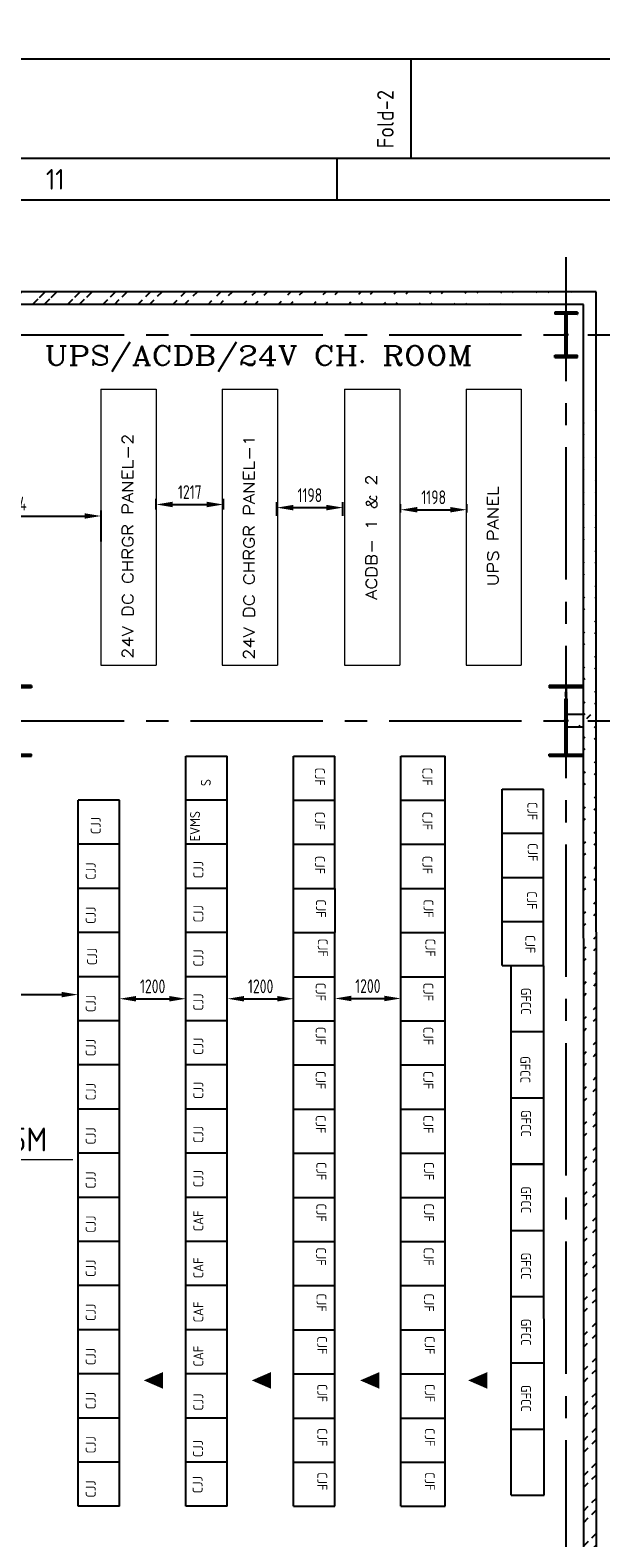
# Model space of a CAD drawing. Extents: x -11758 to 4934791, y -233543 to 1826789.
# Tile 65 of 256: x 108445 to 118787, y 302928 to 330259. Entities that reach past the tile are written whole.
import ezdxf
from ezdxf.enums import TextEntityAlignment as Align

# ---------------------------------------------------------------- set-up
doc = ezdxf.new("R2010")
doc.units = 0
doc.header["$LTSCALE"] = 800
doc.header["$MEASUREMENT"] = 0
for name, pattern in [('CENTER', [2, 1.25, -0.25, 0.25, -0.25]), ('CENTER2', [1.125, 0.75, -0.125, 0.125, -0.125]), ('CONTINOUS', [0])]:
    doc.linetypes.add(name, pattern=pattern)
doc.layers.get('0').update_dxf_attribs({"linetype": 'CONTINUOUS'})
doc.layers.get('DEFPOINTS').update_dxf_attribs({"linetype": 'CONTINUOUS'})
for name, color, linetype in [('COL', 1, 'CENTER'), ('GRID', 8, 'CENTER'), ('HATCH', 9, 'CONTINUOUS'), ('pnl', 4, 'CONTINUOUS'), ('WALL', 6, 'CONTINUOUS')]:
    doc.layers.add(name, color=color, linetype=linetype)
for name, color, linetype, lineweight in [('DIM', 4, 'CONTINUOUS', 15), ('T', 3, 'CONTINUOUS', 15), ('TEXT', 3, 'CONTINUOUS', 15)]:
    doc.layers.add(name, color=color, linetype=linetype, lineweight=lineweight)
doc.styles.add('ROMANC', font='romanc')
doc.styles.add('ROMANS', font='ISO9.shx', dxfattribs={"width": 0.8})
doc.styles.add('S3', font='ROMANS1.SHX', dxfattribs={"width": 0.8})
doc.styles.get("Standard").update_dxf_attribs({"font": 'ISO9'})
doc.dimstyles.new('GS', dxfattribs={"dimscale": 100, "dimtxt": 2.5, "dimasz": 3, "dimexe": 1, "dimexo": 1, "dimgap": 1, "dimtad": 1, "dimdec": 0, "dimzin": 0, "dimdsep": 46, "dimtxsty": 'ROMANS', "dimcen": 0.09, "dimclrd": 4, "dimclre": 8, "dimclrt": 3, "dimadec": 0, "dimazin": 0, "dimtfac": 1, "dimtdec": 0, "dimtofl": 0, "dimtmove": 0, "dimatfit": 3, "dimfxl": 1, "dimtolj": 1, "dimtzin": 0, "dimarcsym": 0})

# ---------------------------------------------------------------- blocks, each defined once
blk = doc.blocks.new('A$C731D3036')
for p, q in [((-933.82, 1843.18), (-933.82, 1869.86)), ((-953.83, 1843.18), (-953.83, 1832.06)), ((-2401.24, 1832.07), (-215.67, 1832.07))]:
    blk.add_line(p, q)
for points in [[(0, 1869.86), (-2643.59, 1869.86), (-2643.59, 0), (0, 0)], [(-26.68, 1843.18), (-2616.91, 1843.18), (-2616.91, 26.68), (-26.68, 26.68)]]:
    blk.add_lwpolyline(points, close=True)
blk.add_text('Fold-2', height=4.447, rotation=90).set_placement((-938.51, 1845.92))
blk.add_text('11', height=5.558).set_placement((-1029.42, 1837.62), align=Align.MIDDLE)
blk = doc.blocks.new('*X4')
at = {"color": 0}
for p, q in [((36226, 29425), (36330, 29425)), ((36085, 29250), (36330, 29250)), ((36092, 29275), (36330, 29275)), ((36102, 29300), (36330, 29300)), ((36115, 29325), (36330, 29325)), ((36132, 29350), (36330, 29350)), ((36154, 29375), (36330, 29375)), ((36183, 29400), (36330, 29400)), ((36080, 29200), (36330, 29200)), ((36081, 29225), (36330, 29225))]:
    blk.add_line(p, q, dxfattribs=at)
blk = doc.blocks.new('LL')
for p, q in [((-711, 0), (-711, 423)), ((-1136, 0), (-711, 0)), ((1493, 0), (-711, 0)), ((-711, 0), (-711, -418))]:
    blk.add_line(p, q)
for start, end in [(90, 180), (0, 90), (180, 270), (270, 0)]:
    blk.add_arc((-711, 0), 360, start, end)
at = {"xscale": 1.440000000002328, "yscale": 1.440000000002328, "zscale": 1.440000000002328}
blk.add_blockref('*X4', (-53026, -42044), dxfattribs=at)
at = {"xscale": 1.440000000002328, "yscale": 1.440000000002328, "zscale": 1.440000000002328, "rotation": 180}
blk.add_blockref('*X4', (51604, 42044), dxfattribs=at)
at = {"flags": 4}
blk.add_attdef('LEVEL', (-222, 154), '', height=432, dxfattribs=at)
blk = doc.blocks.new('*D286')
at = {"layer": 'DEFPOINTS', "color": 0, "transparency": 16777216}
for p in [(110065, 312701), (111265, 312701), (111265, 312701)]:
    blk.add_point(p, dxfattribs=at)
at = {"layer": 'WALL', "color": 4, "lineweight": -2, "transparency": 16777216}
blk.add_line((110365, 312701), (110965, 312701), dxfattribs=at)
at = {"layer": 'WALL', "color": 4, "transparency": 16777216}
for points in [[(110365, 312751), (110365, 312651), (110065, 312701)], [(110965, 312751), (110965, 312651), (111265, 312701)]]:
    blk.add_solid(points, dxfattribs=at)
at = {"layer": 'WALL', "color": 3, "transparency": 16777216, "insert": (110665, 312926), "char_height": 250, "attachment_point": 5, "style": 'ROMANS'}
blk.add_mtext('\\A1;1200', dxfattribs=at)
blk = doc.blocks.new('*D239')
at = {"layer": 'DEFPOINTS', "color": 0, "transparency": 16777216}
for p in [(112022, 312701), (113222, 312701), (113222, 312701)]:
    blk.add_point(p, dxfattribs=at)
at = {"layer": 'WALL', "color": 4, "lineweight": -2, "transparency": 16777216}
blk.add_line((112322, 312701), (112922, 312701), dxfattribs=at)
at = {"layer": 'WALL', "color": 4, "transparency": 16777216}
for points in [[(112322, 312751), (112322, 312651), (112022, 312701)], [(112922, 312751), (112922, 312651), (113222, 312701)]]:
    blk.add_solid(points, dxfattribs=at)
at = {"layer": 'WALL', "color": 3, "transparency": 16777216, "insert": (112622, 312926), "char_height": 250, "attachment_point": 5, "style": 'ROMANS'}
blk.add_mtext('\\A1;1200', dxfattribs=at)
blk = doc.blocks.new('*D242')
at = {"layer": 'DEFPOINTS', "color": 0, "transparency": 16777216}
for p in [(115165, 312706), (113965, 312301), (115165, 312301)]:
    blk.add_point(p, dxfattribs=at)
at = {"layer": 'WALL', "color": 8, "lineweight": -2, "transparency": 16777216}
for p, q in [((113965, 312401), (113965, 312806)), ((115165, 312401), (115165, 312806))]:
    blk.add_line(p, q, dxfattribs=at)
at = {"layer": 'WALL', "color": 4, "lineweight": -2, "transparency": 16777216}
blk.add_line((114265, 312706), (114865, 312706), dxfattribs=at)
at = {"layer": 'WALL', "color": 4, "transparency": 16777216}
for points in [[(114265, 312756), (114265, 312656), (113965, 312706)], [(114865, 312756), (114865, 312656), (115165, 312706)]]:
    blk.add_solid(points, dxfattribs=at)
at = {"layer": 'WALL', "color": 3, "transparency": 16777216, "insert": (114565, 312931), "char_height": 250, "attachment_point": 5, "style": 'ROMANS'}
blk.add_mtext('\\A1;1200', dxfattribs=at)
blk = doc.blocks.new('*D248')
at = {"layer": 'DEFPOINTS', "color": 0, "transparency": 16777216}
for p in [(109731, 321452), (106527, 320890), (109731, 320890)]:
    blk.add_point(p, dxfattribs=at)
at = {"layer": 'WALL', "color": 8, "lineweight": -2, "transparency": 16777216}
for p, q in [((106527, 320990), (106527, 321552)), ((109731, 320990), (109731, 321552))]:
    blk.add_line(p, q, dxfattribs=at)
at = {"layer": 'WALL', "color": 4, "lineweight": -2, "transparency": 16777216}
blk.add_line((106827, 321452), (109431, 321452), dxfattribs=at)
at = {"layer": 'WALL', "color": 4, "transparency": 16777216}
for points in [[(106827, 321502), (106827, 321402), (106527, 321452)], [(109431, 321502), (109431, 321402), (109731, 321452)]]:
    blk.add_solid(points, dxfattribs=at)
at = {"layer": 'WALL', "color": 3, "transparency": 16777216, "insert": (108129, 321677), "char_height": 250, "attachment_point": 5, "style": 'ROMANS'}
blk.add_mtext('\\A1;3204', dxfattribs=at)
blk = doc.blocks.new('*D249')
at = {"layer": 'DEFPOINTS', "color": 0, "transparency": 16777216}
for p in [(110729, 321471), (111946, 321661), (111946, 321471)]:
    blk.add_point(p, dxfattribs=at)
at = {"layer": 'WALL', "color": 8, "lineweight": -2, "transparency": 16777216}
for p, q in [((110729, 321571), (110729, 321761)), ((111946, 321571), (111946, 321761))]:
    blk.add_line(p, q, dxfattribs=at)
at = {"layer": 'WALL', "color": 4, "lineweight": -2, "transparency": 16777216}
blk.add_line((111029, 321661), (111646, 321661), dxfattribs=at)
at = {"layer": 'WALL', "color": 4, "transparency": 16777216}
for points in [[(111029, 321711), (111029, 321611), (110729, 321661)], [(111646, 321711), (111646, 321611), (111946, 321661)]]:
    blk.add_solid(points, dxfattribs=at)
at = {"layer": 'WALL', "color": 3, "transparency": 16777216, "insert": (111338, 321886), "char_height": 250, "attachment_point": 5, "style": 'ROMANS'}
blk.add_mtext('\\A1;1217', dxfattribs=at)
blk = doc.blocks.new('*D250')
at = {"layer": 'DEFPOINTS', "color": 0, "transparency": 16777216}
for p in [(114113, 321604), (112915, 321357), (114113, 321357)]:
    blk.add_point(p, dxfattribs=at)
at = {"layer": 'WALL', "color": 8, "lineweight": -2, "transparency": 16777216}
for p, q in [((112915, 321457), (112915, 321704)), ((114113, 321457), (114113, 321704))]:
    blk.add_line(p, q, dxfattribs=at)
at = {"layer": 'WALL', "color": 4, "lineweight": -2, "transparency": 16777216}
blk.add_line((113215, 321604), (113813, 321604), dxfattribs=at)
at = {"layer": 'WALL', "color": 4, "transparency": 16777216}
for points in [[(113215, 321654), (113215, 321554), (112915, 321604)], [(113813, 321654), (113813, 321554), (114113, 321604)]]:
    blk.add_solid(points, dxfattribs=at)
at = {"layer": 'WALL', "color": 3, "transparency": 16777216, "insert": (113514, 321829), "char_height": 250, "attachment_point": 5, "style": 'ROMANS'}
blk.add_mtext('\\A1;1198', dxfattribs=at)
blk = doc.blocks.new('*D251')
at = {"layer": 'DEFPOINTS', "color": 0, "transparency": 16777216}
for p in [(115159, 321414), (116357, 321566), (116357, 321414)]:
    blk.add_point(p, dxfattribs=at)
at = {"layer": 'WALL', "color": 8, "lineweight": -2, "transparency": 16777216}
for p, q in [((115159, 321514), (115159, 321666)), ((116357, 321514), (116357, 321666))]:
    blk.add_line(p, q, dxfattribs=at)
at = {"layer": 'WALL', "color": 4, "lineweight": -2, "transparency": 16777216}
blk.add_line((115459, 321566), (116057, 321566), dxfattribs=at)
at = {"layer": 'WALL', "color": 4, "transparency": 16777216}
for points in [[(115459, 321616), (115459, 321516), (115159, 321566)], [(116057, 321616), (116057, 321516), (116357, 321566)]]:
    blk.add_solid(points, dxfattribs=at)
at = {"layer": 'WALL', "color": 3, "transparency": 16777216, "insert": (115758, 321791), "char_height": 250, "attachment_point": 5, "style": 'ROMANS'}
blk.add_mtext('\\A1;1198', dxfattribs=at)
blk = doc.blocks.new('*D252')
at = {"layer": 'DEFPOINTS', "color": 0, "transparency": 16777216}
for p in [(109315, 312776), (106577, 312501), (109315, 312301)]:
    blk.add_point(p, dxfattribs=at)
at = {"layer": 'WALL', "color": 8, "lineweight": -2, "transparency": 16777216}
for p, q in [((106577, 312601), (106577, 312876)), ((109315, 312401), (109315, 312876))]:
    blk.add_line(p, q, dxfattribs=at)
at = {"layer": 'WALL', "color": 4, "lineweight": -2, "transparency": 16777216}
blk.add_line((106877, 312776), (109015, 312776), dxfattribs=at)
at = {"layer": 'WALL', "color": 4, "transparency": 16777216}
for points in [[(106877, 312826), (106877, 312726), (106577, 312776)], [(109015, 312826), (109015, 312726), (109315, 312776)]]:
    blk.add_solid(points, dxfattribs=at)
at = {"layer": 'WALL', "color": 3, "transparency": 16777216, "insert": (107946, 313001), "char_height": 250, "attachment_point": 5, "style": 'ROMANS'}
blk.add_mtext('\\A1;2738', dxfattribs=at)
blk = doc.blocks.new('e row column')
at = {"layer": 'COL'}
h = blk.add_hatch(dxfattribs=at)
h.set_pattern_fill('ANSI31', color=256, scale=100, style=0)
h.set_pattern_definition([(45, (112934.024, 108453.531), (-8.83883, 8.83883), [])])
h.paths.add_polyline_path([(112729, 108081), (113139, 108081), (113139, 108041), (112729, 108041)])
h.paths.add_polyline_path([(113139, 108866), (113139, 108826), (112729, 108826), (112729, 108866)])
edge = h.paths.add_edge_path()
edge.add_line((112918, 108081), (112918, 108826))
edge.add_line((112950, 108081), (112950, 108826))
for p, q in [((113139, 108866), (112729, 108866)), ((112729, 108866), (112729, 108826)), ((113139, 108826), (112729, 108826)), ((112918, 108081), (112918, 108826)), ((112950, 108081), (112950, 108826)), ((113139, 108866), (113139, 108826)), ((112729, 108081), (113139, 108081)), ((112729, 108041), (112729, 108081)), ((112729, 108041), (113139, 108041)), ((113139, 108041), (113139, 108081))]:
    blk.add_line(p, q, dxfattribs=at)
at = {"layer": 'COL', "color": 2}
for p, q in [((112934, 107991), (112934, 108916)), ((112978, 108454), (112890, 108454))]:
    blk.add_line(p, q, dxfattribs=at)
blk = doc.blocks.new('A$C14326149')
at = {"layer": 'COL'}
h = blk.add_hatch(dxfattribs=at)
h.set_pattern_fill('ANSI31', color=256, scale=100, style=0)
h.paths.add_polyline_path([(-310, -640), (-310, -600), (310, -600), (310, -640)])
h.paths.add_polyline_path([(310, 640), (310, 600), (-310, 600), (-310, 640)])
edge = h.paths.add_edge_path()
edge.add_line((-16, -600), (-16, 600))
edge.add_line((16, -600), (16, 600))
for p, q in [((310, 640), (-310, 640)), ((-310, 640), (-310, 600)), ((310, 600), (-310, 600)), ((-16, -600), (-16, 600)), ((16, -600), (16, 600)), ((310, 640), (310, 600)), ((-310, -600), (310, -600)), ((-310, -640), (-310, -600)), ((-310, -640), (310, -640)), ((310, -640), (310, -600))]:
    blk.add_line(p, q, dxfattribs=at)
at = {"layer": 'COL', "color": 2}
for p, q in [((0, -672), (0, 672)), ((44, 0), (-44, 0))]:
    blk.add_line(p, q, dxfattribs=at)

msp = doc.modelspace()

# ---------------------------------------------------------------- hatches: boundary and pattern name
at = {"layer": 'HATCH'}
h = msp.add_hatch(dxfattribs=at)
h.set_pattern_fill('ANSI32', color=256, scale=1200, style=0)
h.set_pattern_definition([(45, (12278.6, 178167.3), (-318.198, 318.198), []), (45, (12490.73, 178167.3), (-318.198, 318.198), [])])
edge = h.paths.add_edge_path()
edge.add_line((118704.4, 325517.2), (96478.4, 325519))
edge.add_line((118474.4, 325287.3), (96708.4, 325289))
h = msp.add_hatch(dxfattribs=at)
h.set_pattern_fill('ANSI32', color=256, scale=1200, style=0)
h.set_pattern_definition([(45, (33273.3, 176213.7), (-318.198, 318.198), []), (45, (33485.4, 176213.7), (-318.198, 318.198), [])])
edge = h.paths.add_edge_path()
edge.add_line((118483.4, 264067.2), (118474.4, 325287.2))
edge.add_line((118713.4, 264067.2), (118702.7, 325517.2))
h = msp.add_hatch(dxfattribs=at)
h.set_pattern_fill('ANSI32', color=256, scale=1200, style=0)
h.set_pattern_definition([(45, (11242.54, 174215.5), (-318.198, 318.198), []), (45, (11454.67, 174215.5), (-318.198, 318.198), [])])
edge = h.paths.add_edge_path()
edge.add_line((118475.5, 317622.2), (118138.3, 317622.2))
edge.add_line((118705.5, 317852.2), (118138.3, 317852.2))

# ---------------------------------------------------------------- linework, layer by layer
at = {"color": 6}
for p, q in [((115165, 317100.7), (115965, 317100.7)), ((115165, 316300.7), (115965, 316300.7)), ((115165, 315500.7), (115965, 315500.7)), ((115165, 314700.7), (115965, 314700.7)), ((115165, 313900.7), (115965, 313900.7)), ((115165, 313100.7), (115965, 313100.7)), ((115165, 312300.7), (115965, 312300.7)), ((115165, 311500.7), (115965, 311500.7)), ((115165, 310700.7), (115965, 310700.7)), ((115165, 309900.7), (115965, 309900.7)), ((115165, 309100.7), (115965, 309100.7)), ((115165, 308300.7), (115965, 308300.7)), ((115165, 307500.7), (115965, 307500.7)), ((115165, 306700.7), (115965, 306700.7)), ((115165, 305900.7), (115965, 305900.7)), ((115165, 305100.7), (115965, 305100.7)), ((115165, 304300.7), (115965, 304300.7)), ((115165, 303500.7), (115965, 303500.7))]:
    msp.add_line(p, q, dxfattribs=at)
at = {"layer": 'DIM'}
for p, q in [((109727.6, 323748.5), (109727.6, 318748.5)), ((109727.6, 323748.5), (110727.6, 323748.5)), ((110727.6, 323748.5), (110727.6, 318748.5)), ((111927.6, 323748.5), (111927.6, 318748.5)), ((111927.6, 323748.5), (112927.6, 323748.5)), ((111927.6, 323748.5), (111927.6, 318748.5)), ((112927.6, 323748.5), (112927.6, 318748.5)), ((114144.7, 323748.5), (115144.7, 323748.5)), ((114144.7, 323748.5), (114144.7, 318748.5)), ((115144.7, 323748.5), (115144.7, 318748.5)), ((116344.7, 323748.5), (117344.7, 323748.5)), ((116344.7, 323748.5), (116344.7, 318748.5)), ((116344.7, 323748.5), (116344.7, 318748.5)), ((117344.7, 323748.5), (117344.7, 318748.5)), ((109727.6, 318748.5), (110727.6, 318748.5)), ((111927.6, 318748.5), (112927.6, 318748.5)), ((114144.7, 318748.5), (115144.7, 318748.5)), ((116344.7, 318748.5), (117344.7, 318748.5))]:
    msp.add_line(p, q, dxfattribs=at)
at = {"layer": 'GRID', "linetype": 'CENTER2', "ltscale": 4}
for p, q in [((118158.4, 259098.7), (118158.4, 326143.1)), ((93350.2, 324737.2), (120624, 324737.2)), ((93350.2, 317737.2), (120624, 317737.2))]:
    msp.add_line(p, q, dxfattribs=at)
at = {"layer": 'pnl', "color": 2}
for p, q in [((111265, 311500.7), (111265, 317100.7)), ((111265, 317100.7), (112015, 317100.7)), ((112015, 303500.7), (112015, 317100.7)), ((109315, 303500.7), (109315, 316300.7)), ((110065, 316300.7), (109315, 316300.7)), ((110065, 303500.7), (110065, 316300.7)), ((112015, 316300.7), (111265, 316300.7)), ((112015, 303500.7), (112015, 316300.7)), ((110065, 315500.7), (109315, 315500.7)), ((112015, 315500.7), (111265, 315500.7)), ((110065, 314700.7), (109315, 314700.7)), ((112015, 314700.7), (111265, 314700.7)), ((110065, 313900.7), (109315, 313900.7)), ((112015, 313900.7), (111265, 313900.7)), ((110065, 313100.7), (109315, 313100.7)), ((112015, 313100.7), (111265, 313100.7)), ((110065, 312300.7), (109315, 312300.7)), ((112015, 312300.7), (111265, 312300.7)), ((110065, 311500.7), (109315, 311500.7)), ((111265, 303500.7), (111265, 311500.7)), ((112015, 311500.7), (111265, 311500.7)), ((110065, 310700.7), (109315, 310700.7)), ((112015, 310700.7), (111265, 310700.7)), ((110065, 309900.7), (109315, 309900.7)), ((112015, 309900.7), (111265, 309900.7)), ((110065, 309100.7), (109315, 309100.7)), ((112015, 309100.7), (111265, 309100.7)), ((110065, 308300.7), (109315, 308300.7)), ((112015, 308300.7), (111265, 308300.7)), ((110065, 307500.7), (109315, 307500.7)), ((112015, 307500.7), (111265, 307500.7)), ((110065, 306700.7), (109315, 306700.7)), ((112015, 306700.7), (111265, 306700.7)), ((110065, 305900.7), (109315, 305900.7)), ((112015, 305900.7), (111265, 305900.7)), ((110065, 305100.7), (109315, 305100.7)), ((112015, 305100.7), (111265, 305100.7)), ((110065, 304300.7), (109315, 304300.7)), ((112015, 304300.7), (111265, 304300.7)), ((110065, 303500.7), (109315, 303500.7)), ((112015, 303500.7), (111265, 303500.7))]:
    msp.add_line(p, q, dxfattribs=at)
at = {"layer": 'pnl', "color": 6}
for p, q in [((113215, 317100.7), (113965, 317100.7)), ((113215, 313900.7), (113215, 317100.7)), ((113215, 303500.7), (113215, 317100.7)), ((113965, 314700.7), (113965, 317100.7)), ((115165, 303500.7), (115165, 317100.7)), ((115965, 303500.7), (115965, 317100.7)), ((117000.6, 313300.7), (117000.6, 316500.7)), ((117000.6, 316500.7), (117750.6, 316500.7)), ((117760.1, 303700.7), (117750.6, 316500.7)), ((113215, 316300.7), (113965, 316300.7)), ((117000.6, 315700.7), (117750.6, 315700.7)), ((113215, 315500.7), (113965, 315500.7)), ((117000.6, 314900.7), (117750.6, 314900.7)), ((113215, 314700.7), (113965, 314700.7)), ((113215, 314700.7), (113965, 314700.7)), ((113265, 314700.7), (113965, 314700.7)), ((113965, 314700.7), (113965, 313900.7)), ((117000.6, 314100.7), (117750.6, 314100.7)), ((113215, 303500.7), (113215, 313900.7)), ((113215, 313900.7), (113965, 313900.7)), ((113215, 313900.7), (113965, 313900.7)), ((113215, 313900.7), (113965, 313900.7)), ((113965, 303500.7), (113965, 313900.7)), ((117000.6, 313300.7), (117750.6, 313300.7)), ((117160.1, 309700.7), (117160.1, 313300.7)), ((117160.1, 313300.7), (117760.1, 313300.7)), ((113215, 313100.7), (113965, 313100.7)), ((113215, 312300.7), (113965, 312300.7)), ((117760.1, 312100.7), (117160.1, 312100.7)), ((113215, 311500.7), (113965, 311500.7)), ((117760.1, 310900.7), (117160.1, 310900.7)), ((113215, 310700.7), (113965, 310700.7)), ((113215, 309900.7), (113965, 309900.7)), ((117160.1, 303700.7), (117160.1, 309700.7)), ((117160.1, 309700.7), (117760.1, 309700.7)), ((117760.1, 309700.7), (117160.1, 309700.7)), ((113215, 309100.7), (113965, 309100.7)), ((113215, 308300.7), (113965, 308300.7)), ((117160.1, 308500.7), (117760.1, 308500.7)), ((113215, 307500.7), (113965, 307500.7)), ((117160.1, 307300.7), (117760.1, 307300.7)), ((113215, 306700.7), (113965, 306700.7)), ((113215, 305900.7), (113965, 305900.7)), ((117160.1, 306100.7), (117760.1, 306100.7)), ((113215, 305100.7), (113965, 305100.7)), ((117160.1, 304900.7), (117760.1, 304900.7)), ((113215, 304300.7), (113965, 304300.7)), ((117160.1, 303700.7), (117760.1, 303700.7)), ((113215, 303500.7), (113965, 303500.7))]:
    msp.add_line(p, q, dxfattribs=at)
at = {"layer": 'TEXT', "color": 2, "ltscale": 101}
msp.add_lwpolyline([(110504.4, 305782.3, 0, 300, 0), (110850.3, 305782.3, 300, 300, 0)], format="xyseb", dxfattribs=at)
at = {"layer": 'TEXT', "ltscale": 101}
msp.add_lwpolyline([(112461.5, 305782.3, 0, 300, 0), (112807.4, 305782.3, 300, 300, 0)], format="xyseb", dxfattribs=at)
at = {"layer": 'TEXT', "color": 6, "ltscale": 101}
for points in [[(114425.4, 305782.3, 0, 300, 0), (114771.3, 305782.3, 300, 300, 0)], [(116382.5, 305782.3, 0, 300, 0), (116728.4, 305782.3, 300, 300, 0)]]:
    msp.add_lwpolyline(points, format="xyseb", dxfattribs=at)
at = {"layer": 'WALL'}
for p, q in [((118704.4, 325517.2), (96478.4, 325519)), ((118713.4, 264067.2), (118704.4, 325517.2)), ((118474.4, 325287.3), (96708.4, 325289)), ((118483.4, 264297), (118474.4, 325287.3)), ((118475.5, 317852.2), (118174.4, 317852.2)), ((118475.5, 317622.2), (118174.4, 317622.2))]:
    msp.add_line(p, q, dxfattribs=at)

# ---------------------------------------------------------------- block references
at = {"color": 1, "linetype": 'CONTINOUS', "lineweight": 15, "xscale": 67.46500254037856, "yscale": 67.46500254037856, "zscale": 67.46500254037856}
msp.add_blockref('A$C731D3036', (178350, 203580.5), dxfattribs=at)
msp.add_blockref('e row column', (5224.4, 216283.7))
at = {"layer": 'DIM'}
for p in [(108158.4, 317737.2), (118158.4, 317737.2)]:
    msp.add_blockref('A$C14326149', p, dxfattribs=at)
at = {"layer": 'TEXT'}
msp.add_blockref('LL', (107724.2, 309779.9), dxfattribs=at).add_auto_attribs({'LEVEL': '15.5M'})

# ---------------------------------------------------------------- texts
at = {"layer": 'pnl', "color": 6, "style": 'ROMANS'}
for s, p in [('CJF', (113604.8, 316891)), ('CJF', (115554.8, 316891)), ('CJF', (117456.2, 316269.2)), ('CJF', (113604.8, 316091)), ('CJF', (115554.8, 316091)), ('CJF', (117463.8, 315521)), ('CJF', (113604.8, 315291)), ('CJF', (115554.8, 315291)), ('CJF', (117447.8, 314649.8)), ('CJF', (113623.8, 314502)), ('CJF', (115573.8, 314502)), ('CJF', (113658.5, 313791.2)), ('CJF', (115608.5, 313791.2)), ('CJF', (117416.8, 313855.9)), ('CJF', (113620.7, 312991.2)), ('CJF', (115570.7, 312991.2)), ('GFCC', (117340.4, 312899.3)), ('CJF', (113620.7, 312191.2)), ('CJF', (115570.7, 312191.2)), ('GFCC', (117327.6, 311659.4)), ('CJF', (113620.7, 311391.2)), ('CJF', (115570.7, 311391.2)), ('CJF', (113620.7, 310591.2)), ('CJF', (115570.7, 310591.2)), ('GFCC', (117341, 310684.9)), ('CJF', (113631.9, 309742.2)), ('CJF', (115581.9, 309742.2)), ('GFCC', (117340.4, 309299.3)), ('CJF', (113631.3, 308989.3)), ('CJF', (115581.3, 308989.3)), ('CJF', (113627.7, 308193.2)), ('CJF', (115577.7, 308193.2)), ('GFCC', (117340.4, 308099.3)), ('CJF', (113634.8, 307357.6)), ('CJF', (115584.8, 307357.6)), ('GFCC', (117340.4, 306899.3)), ('CJF', (113646.9, 306584)), ('CJF', (115596.9, 306584)), ('CJF', (113647.6, 305718.1)), ('CJF', (115597.6, 305718.1)), ('GFCC', (117340.4, 305699.3)), ('CJF', (113647.6, 304918.1)), ('CJF', (115597.6, 304918.1)), ('CJF', (113647.6, 304118.1)), ('CJF', (115597.6, 304118.1))]:
    msp.add_text(s, height=180, rotation=270, dxfattribs=at).set_placement(p)
at = {"layer": 'pnl', "color": 2, "style": 'ROMANS'}
for s, p in [('S', (111718.8, 316555.5)), ('CJJ', (109724.2, 315684)), ('EVMS', (111522.8, 315555.5)), ('CJJ', (109633.2, 314858.4)), ('CJJ', (111583.2, 314884)), ('CJJ', (109633.2, 314058.4)), ('CJJ', (111583.2, 314084)), ('CJJ', (109657.2, 313310.4)), ('CJJ', (111583.2, 313284)), ('CJJ', (109633.2, 312458.4)), ('CJJ', (111583.2, 312484)), ('CJJ', (109633.2, 311658.4)), ('CJJ', (111583.2, 311684)), ('CJJ', (109633.2, 310858.4)), ('CJJ', (111583.2, 310884)), ('CJJ', (109633.2, 310058.4)), ('CJJ', (111583.2, 310084)), ('CJJ', (111583.2, 309284)), ('CJJ', (109633.2, 309258.4)), ('CJJ', (109633.2, 308458.4)), ('CAF', (111583.2, 308484)), ('CJJ', (109633.2, 307658.4)), ('CAF', (111583.2, 307633.1)), ('CJJ', (109633.2, 306858.4)), ('CAF', (111583.2, 306833.1)), ('CJJ', (109633.2, 306058.4)), ('CAF', (111583.2, 306033.1)), ('CJJ', (109633.2, 305258.4)), ('CJJ', (111583.2, 305233.1)), ('CJJ', (109633.2, 304458.4)), ('CJJ', (111576.7, 304390.2)), ('CJJ', (109633.2, 303658.4)), ('CJJ', (111569, 303735.1))]:
    msp.add_text(s, height=180, rotation=90, dxfattribs=at).set_placement(p)
at = {"layer": 'T', "style": 'ROMANC', "width": 1.2}
msp.add_text('UPS/ACDB/24V CH. ROOM', height=350, dxfattribs=at).set_placement((108702.6, 324185))
for s, p in [('24V DC CHRGR PANEL-2', (110313.5, 318861.6)), ('24V DC CHRGR PANEL-1', (112513.5, 318842.6)), ('UPS PANEL', (116930.6, 320182.6)), ('ACDB- 1 & 2', (114730.6, 319933.6))]:
    msp.add_text(s, height=200, rotation=90, dxfattribs=at).set_placement(p)
at = {"layer": 'T', "insert": (105791.6, 232455), "char_height": 400, "attachment_point": 1, "rotation": 90, "style": 'ROMANC'}
msp.add_mtext_dynamic_manual_height_columns('\\pi110.05;SOOT BLOWER MCC ON \\P\\pi605.28;RAISED CHEQUERED \\P\\pi1643.4;PLATE FLOOR', width=7496.283, gutter_width=2000, heights=[0], dxfattribs=at)
at = {"layer": 'T', "insert": (88822.9, 323324, 207.7), "char_height": 400, "width": 3723.143, "attachment_point": 1, "style": 'S3'}
msp.add_mtext('\\pi604.43;STAIRCASE \\P\\pi78.714;0.0M TO 21.0M', dxfattribs=at)

# ---------------------------------------------------------------- dimensions: what is measured, and where the dimension line sits
at = {"layer": 'WALL'}
for base, p1, p2, picture, middle in [((111946.1, 321661.2), (110729.1, 321471.2), (111946.1, 321471.2), '*D249', (111337.6, 321886.2)), ((114113.1, 321604.2), (112915.1, 321357.2), (114113.1, 321357.2), '*D250', (113514.1, 321829.2)), ((109731.1, 321452.2), (106527.1, 320890.2), (109731.1, 320890.2), '*D248', (108129.1, 321677.2)), ((116357.1, 321566.2), (115159.1, 321414.2), (116357.1, 321414.2), '*D251', (115758.1, 321791.2)), ((109315, 312776.2), (106577.1, 312500.7), (109315, 312300.7), '*D252', (107946, 313001.2)), ((111265, 312700.7), (110065, 312700.7), (111265, 312700.7), '*D286', (110665, 312925.7)), ((113222.1, 312700.7), (112022.1, 312700.7), (113222.1, 312700.7), '*D239', (112622.1, 312925.7)), ((115165, 312706.2), (113965, 312300.7), (115165, 312300.7), '*D242', (114565, 312931.2))]:
    dim = msp.add_linear_dim(base=base, p1=p1, p2=p2, dimstyle='GS', dxfattribs=at)
    dim.commit()
    dim.dimension.update_dxf_attribs({"geometry": picture, "text_midpoint": middle})

doc.saveas('drawing.dxf')
